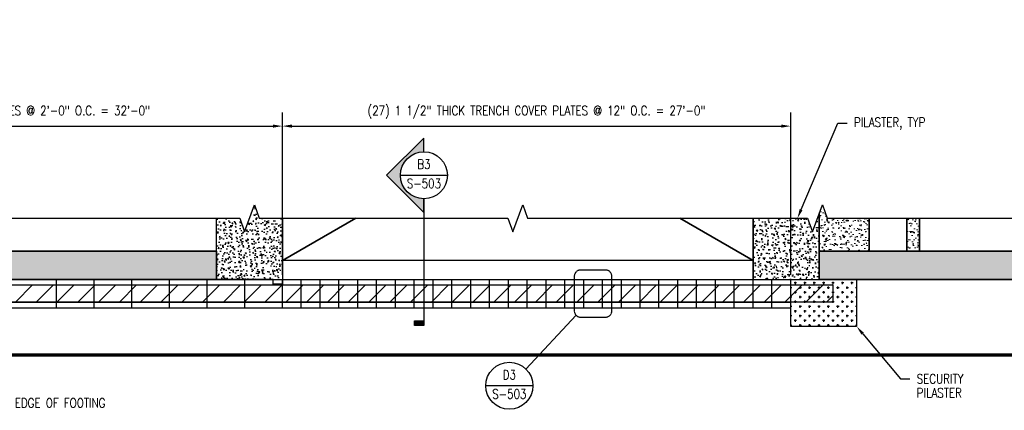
# Model space of a CAD drawing. Header units: inches. Extents: x -666 to 5202, y -44 to 845.
# Tile 4 of 6: x -318 to 310, y 596 to 845. Entities that reach past the tile are written whole.
import ezdxf
from ezdxf import colors
from ezdxf.entities.mleader import LeaderData, LeaderLine
from ezdxf.enums import TextEntityAlignment as Align
from ezdxf.math import Vec2, Vec3

# ---------------------------------------------------------------- set-up
doc = ezdxf.new("R2010")
doc.units = ezdxf.units.IN
doc.header["$MEASUREMENT"] = 0
doc.header["$PDMODE"] = 2
doc.header["$PDSIZE"] = 1
doc.linetypes.add('DASHED2', pattern=[0.375, 0.25, -0.125])
doc.linetypes.add('HIDDEN', pattern=[0.375, 0.25, -0.125])
for name, color, linetype, lineweight in [('G-ANNO-REFR', 2, 'Continuous', 35), ('S-ANNO-SYMB', 2, 'Continuous', 25), ('S-FLOR-FTPT', 4, 'Continuous', 70), ('S-HEADWALL', 4, 'Continuous', 35), ('S-WALL-FULL-EXTR', 4, 'Continuous', 35), ('S-WALL-PATT', 8, 'Continuous', 18), ('S-WALL-PCST', 4, 'Continuous', 35)]:
    doc.layers.add(name, color=color, linetype=linetype, lineweight=lineweight)
for name, color, linetype in [('S-ANNO-DIMS', 1, 'Continuous'), ('S-ANNO-TEXT', 2, 'Continuous'), ('S-BEAM-CONC', 13, 'Continuous'), ('S-COLS-CONC', 13, 'Continuous'), ('S-COLS-CONC 2', 13, 'Continuous'), ('S-DOOR-TRNCH', 2, 'Continuous')]:
    doc.layers.add(name, color=color, linetype=linetype)
doc.layers.add('S-DOOR-HTCH', color=9, linetype='Continuous', true_color=0x808080)
doc.layers.add('S-DOOR-OTLN', color=9, linetype='HIDDEN', true_color=0x808080)
doc.styles.add('AEC_COMN_TITLE', font='romans.shx', dxfattribs={"width": 0.8, "height": 0.1875})
doc.styles.add('Annotative', font='romans.shx', dxfattribs={"width": 0.8, "height": 0.125})
doc.styles.add('Arial', font='romans.shx', dxfattribs={"width": 0.8})
doc.styles.add('ROMANS', font='ROMANS.shx', dxfattribs={"width": 0.8})
doc.dimstyles.new('Annotative', dxfattribs={"dimscale": 0, "dimtxt": 0.125, "dimasz": 0.125, "dimexe": 0.179688, "dimexo": 0.0625, "dimgap": 0.09, "dimtad": 1, "dimdec": 3, "dimzin": 3, "dimdsep": 46, "dimlunit": 4, "dimtxsty": 'Annotative', "dimcen": 0.09, "dimclrt": 2, "dimazin": 2, "dimtfac": 1, "dimtdec": 3, "dimtmove": 1, "dimatfit": 3, "dimfxl": 1, "dimtfill": 1, "dimfrac": 2, "dimtolj": 1, "dimtzin": 0, "dimarcsym": 0})
pattern_1 = [(140, (-221.389, 1169.2556), (0.62752, 7.172602), [0.75, -8.25]), (85, (-221.389, 1169.2556), (-7.52192, -1.387513), [0.6, -6.6]), (190.45144, (-221.337, 1169.853), (-6.8944, 5.78509), [0.6374, -7.01142]), (136.1842, (-223.389, 1169.256), (1.65519, 10.67241), [1.125, -12.375]), (186.6356, (-223.251, 1170.145), (-9.74119, 9.34662), [0.9561, -10.51714]), (81.1842, (-223.389, 1169.256), (-9.74119, 9.34662), [0.9, -9.9]), (111, (-222.889, 1170.2556), (4.02619, 5.96907), [0.75, -8.25]), (56, (-222.889, 1170.2556), (-7.2515, 2.433153), [0.6, -6.6]), (161.45144, (-222.5535, 1170.753), (-3.22531, 8.402224), [0.6374, -7.01142]), (127.5, (-221.389, 1169.2556), (-3.3289385, 0.1215986), [0, -6.52, 0, -6.7, 0, -6.625]), (97.5, (-221.389, 1169.2556), (-3.944117, 2.630695), [0, -3.82, 0, -6.37, 0, -2.525]), (57.5, (-221.389, 1167.0256), (0.225549, 5.3382244), [0, -2.5, 0, -7.8, 0, -10.35]), (47.5, (-221.389, 1166.0256), (-1.00105, 5.831862), [0, -3.25, 0, -5.18, 0, -7.35])]
pattern_2 = [(140, (0, 0), (0.62752, 7.1726), [0.75, -8.25]), (85, (0, 0), (-7.52192, -1.38751), [0.6, -6.6]), (190.4514, (0.052, 0.598), (-6.8944, 5.78509), [0.6374, -7.01142]), (136.1842, (-2, 1e-16), (1.65519, 10.67241), [1.125, -12.375]), (186.6356, (-1.862, 0.889), (-9.74119, 9.34662), [0.9561, -10.51714]), (81.1842, (-2, 1e-16), (-9.74119, 9.34662), [0.9, -9.9]), (111, (-1.5, 1), (4.02619, 5.96907), [0.75, -8.25]), (56, (-1.5, 1), (-7.2515, 2.43315), [0.6, -6.6]), (161.4514, (-1.1645, 1.4974), (-3.22531, 8.402224), [0.6374, -7.01142]), (127.5, (0, 0), (-3.3289385, 0.1215986), [0, -6.52, 0, -6.7, 0, -6.625]), (97.5, (0, 0), (-3.944117, 2.630695), [0, -3.82, 0, -6.37, 0, -2.525]), (57.5, (-1e-16, -2.23), (0.225549, 5.338224), [0, -2.5, 0, -7.8, 0, -10.35]), (47.5, (-2e-16, -3.23), (-1.00105, 5.831862), [0, -3.25, 0, -5.18, 0, -7.35])]

# ---------------------------------------------------------------- blocks, each defined once
blk = doc.blocks.new('*D9')
at = {"layer": 'Defpoints', "color": 0, "transparency": 16777216}
for p in [(-150, 776.98), (-150, 718.19), (-534, 679.19)]:
    blk.add_point(p, dxfattribs=at)
at = {"layer": 'S-ANNO-DIMS', "color": 0, "lineweight": -2, "transparency": 16777216}
for p, q in [((-534, 682.19), (-534, 785.61)), ((-150, 721.19), (-150, 785.61)), ((-528, 776.98), (-156, 776.98))]:
    blk.add_line(p, q, dxfattribs=at)
at = {"layer": 'S-ANNO-DIMS', "color": 0, "transparency": 16777216}
for points in [[(-528, 777.98), (-528, 775.98), (-534, 776.98)], [(-156, 777.98), (-156, 775.98), (-150, 776.98)]]:
    blk.add_solid(points, dxfattribs=at)
at = {"layer": 'S-ANNO-DIMS', "color": 2, "transparency": 16777216, "insert": (-342, 785.87), "char_height": 6, "attachment_point": 5, "style": 'Annotative', "bg_fill": 3, "box_fill_scale": 1.25, "bg_fill_color": 256, "bg_fill_true_color": 13158600, "bg_fill_transparency": 0}
blk.add_mtext('\\A1;(16) 1/4" THICK TRENCH COVER PLATES @ 2\'-0" O.C. = 32\'-0"', dxfattribs=at)
blk = doc.blocks.new('*D10')
at = {"layer": 'Defpoints', "color": 0, "transparency": 16777216}
for p in [(174, 776.98), (-150, 679.19), (174, 679.19)]:
    blk.add_point(p, dxfattribs=at)
at = {"layer": 'S-ANNO-DIMS', "color": 0, "lineweight": -2, "transparency": 16777216}
for p, q in [((-150, 682.19), (-150, 785.61)), ((174, 682.19), (174, 785.61)), ((-144, 776.98), (168, 776.98))]:
    blk.add_line(p, q, dxfattribs=at)
at = {"layer": 'S-ANNO-DIMS', "color": 0, "transparency": 16777216}
for points in [[(-144, 777.98), (-144, 775.98), (-150, 776.98)], [(168, 777.98), (168, 775.98), (174, 776.98)]]:
    blk.add_solid(points, dxfattribs=at)
at = {"layer": 'S-ANNO-DIMS', "color": 2, "transparency": 16777216, "insert": (12, 785.87), "char_height": 6, "attachment_point": 5, "style": 'Annotative', "bg_fill": 3, "box_fill_scale": 1.25, "bg_fill_color": 256, "bg_fill_true_color": 13158600, "bg_fill_transparency": 0}
blk.add_mtext('\\A1;(27) 1 1/2" THICK TRENCH COVER PLATES @ 12" O.C. = 27\'-0"', dxfattribs=at)
blk = doc.blocks.new('Detail Callout AEC')
at = {"color": 0, "linetype": 'ByBlock', "lineweight": -3, "transparency": 16777216}
blk.add_line((0.25, 0), (-0.25, 0), dxfattribs=at)
blk.add_circle((0, 0), 0.25, dxfattribs=at)
at = {"color": 0, "linetype": 'ByBlock', "lineweight": -3, "transparency": 16777216, "style": 'AEC_COMN_TITLE'}
for tag, p in [('VIEWNUMBER', (0, 0.051)), ('SHEETNUMBER', (0, -0.126))]:
    blk.add_attdef(tag, text='', height=0.0938, dxfattribs=at).set_placement(p, align=Align.CENTER)
blk = doc.blocks.new('*U11')
at = {"lineweight": -3}
h = blk.add_hatch(color=256, dxfattribs=at)
edge = h.paths.add_edge_path()
edge.add_line((0, 0.312), (0, 0.495))
edge.add_line((0, 0.495), (-0.495, 0))
edge.add_line((-0.495, 0), (0, -0.495))
edge.add_line((0, -0.495), (0, -0.312))
edge.add_arc((0, 0), 0.312, 90, 270, ccw=False)
blk.add_hatch(color=256, dxfattribs=at).paths.add_polyline_path([(0, -1.934), (0, -1.997), (-0.125, -1.997), (-0.125, -1.934)])
for p, q in [((-0.495, 0), (0, 0.495)), ((0, -0.495), (-0.495, 0)), ((-0.312, 0), (0.312, 0))]:
    blk.add_line(p, q, dxfattribs=at)
at = {"linetype": 'Continuous', "lineweight": -3}
blk.add_line((0, -0.312), (0, -1.997), dxfattribs=at)
at = {"lineweight": -3, "flags": 128}
blk.add_lwpolyline([(0, 0.312), (0, 0.495), (-0.495, 0), (0, -0.495), (0, -0.312, -1), (0, 0.312)], format="xyb", close=True, dxfattribs=at)
blk.add_lwpolyline([(-0.016, 0.312), (-0.016, 0.312)], dxfattribs=at)
blk.add_lwpolyline([(-0.016, 0.312), (-0.016, 0.312)], dxfattribs=at)
blk.add_lwpolyline([(0, -1.934), (0, -1.997), (-0.125, -1.997), (-0.125, -1.934), (0, -1.934)], close=True, dxfattribs=at)
at = {"lineweight": -3}
blk.add_circle((0, 0), 0.312, dxfattribs=at)
at = {"linetype": 'Continuous', "lineweight": -3, "style": 'Arial'}
blk.add_attdef('X#', text='', height=0.0938, dxfattribs=at).set_placement((0, 0.047), align=Align.BOTTOM_CENTER)
blk.add_attdef('X-###', text='', height=0.0938, dxfattribs=at).set_placement((0, -0.047), align=Align.TOP_CENTER)

msp = doc.modelspace()

# ---------------------------------------------------------------- hatches: boundary and pattern name
at = {"layer": 'S-COLS-CONC'}
h = msp.add_hatch(dxfattribs=at)
h.set_pattern_fill('AR-CONC', color=8, angle=90)
h.set_pattern_definition(pattern_2)
h.paths.add_polyline_path([(-150, 718.1906), (-164.75, 718.1906), (-167.875, 726.7765), (-174.125, 709.6048), (-177.25, 718.1906), (-192, 718.1906), (-192, 679.1906), (-156, 679.1906), (-150, 679.1906)])
h = msp.add_hatch(dxfattribs=at)
h.set_pattern_fill('AR-CONC', color=8, angle=90)
h.set_pattern_definition(pattern_2)
h.paths.add_polyline_path([(192, 720.9381), (187.875, 709.6048), (184.75, 718.1906), (150, 718.1906), (150, 679.1906), (156.5, 679.1906), (192, 679.1906), (192, 697.1906)])
at = {"layer": 'S-DOOR-HTCH'}
h = msp.add_hatch(dxfattribs=at)
h.set_pattern_fill('ANSI31', color=256, scale=75)
h.set_pattern_definition([(45, (-888.077, -128.515), (-6.629126, 6.629126), [])])
h.paths.add_polyline_path([(-534, 675.6906), (201, 675.6898), (201, 664.6932), (-534, 664.6872)])
at = {"layer": 'S-WALL-PATT'}
h = msp.add_hatch(dxfattribs=at)
h.set_pattern_fill('AR-CONC', color=256, angle=90)
h.set_pattern_definition(pattern_2)
h.paths.add_polyline_path([(192, 697.1906), (224, 697.1906), (224, 718.1906), (197.25, 718.1906), (194.125, 726.7765), (192, 720.9381)])
h = msp.add_hatch(dxfattribs=at)
h.set_pattern_fill('AR-CONC', color=256, angle=90)
h.set_pattern_definition([(140, (24, 631.1906), (0.62752, 7.1726), [0.75, -8.25]), (85, (24, 631.191), (-7.52192, -1.38751), [0.6, -6.6]), (190.4514, (24.052, 631.7884), (-6.8944, 5.78509), [0.6374, -7.01142]), (136.184, (22, 631.191), (1.6552, 10.6724), [1.125, -12.375]), (186.6356, (22.138, 632.08), (-9.7412, 9.3466), [0.9561, -10.51714]), (81.184, (22, 631.191), (-9.7412, 9.3466), [0.9, -9.9]), (111, (22.5, 632.1906), (4.02619, 5.96907), [0.75, -8.25]), (56, (22.5, 632.191), (-7.2515, 2.43315), [0.6, -6.6]), (161.4514, (22.8355, 632.688), (-3.22531, 8.40222), [0.6374, -7.01142]), (127.5, (24, 631.1906), (-3.328939, 0.121599), [0, -6.52, 0, -6.7, 0, -6.625]), (97.5, (24, 631.1906), (-3.944117, 2.630695), [0, -3.82, 0, -6.37, 0, -2.525]), (57.5, (24, 628.9606), (0.22555, 5.338224), [0, -2.5, 0, -7.8, 0, -10.35]), (47.5, (24, 627.9606), (-1.00105, 5.83186), [0, -3.25, 0, -5.18, 0, -7.35])])
h.paths.add_polyline_path([(256, 718.1906), (248, 718.1906), (248, 697.1906), (256, 697.1906)])
h = msp.add_hatch(dxfattribs=at)
h.set_pattern_fill('AR-CONC', color=256, angle=90)
h.set_pattern_definition(pattern_1)
h.paths.add_polyline_path([(-546, 697.1906), (-546, 679.1906), (-192, 679.1906), (-192, 697.1906)])
h.paths.add_polyline_path([(-654, 697.1906), (-654, 679.1906), (-546, 679.1906), (-546, 697.1906)])
h = msp.add_hatch(dxfattribs=at)
h.set_pattern_fill('AR-CONC', color=256, angle=90)
h.set_pattern_definition(pattern_1)
h.paths.add_polyline_path([(192, 697.1906), (192, 679.1906), (642, 679.1906), (642, 697.1906)])

# ---------------------------------------------------------------- linework, layer by layer
at = {"layer": 'S-ANNO-SYMB', "ltscale": 0.75}
msp.add_line((37.1716, 656.3622), (5.2184, 622.0069), dxfattribs=at)
at = {"layer": 'S-ANNO-SYMB', "linetype": 'Continuous'}
for points in [[(-666, 718.1906), (-429.25, 718.1906), (-426.125, 709.6048), (-419.875, 726.7765), (-416.75, 718.1906), (-204, 718.1906)], [(-204, 718.1906), (-177.25, 718.1906), (-174.125, 709.6048), (-167.875, 726.7765), (-164.75, 718.1906), (-138, 718.1906)], [(-138, 718.1906), (-6.25, 718.1906), (-3.125, 709.6048), (3.125, 726.7765), (6.25, 718.1906), (138, 718.1906)], [(138, 718.1906), (184.75, 718.1906), (187.875, 709.6048), (194.125, 726.7765), (197.25, 718.1906), (390.3272, 718.1906)]]:
    msp.add_lwpolyline(points, dxfattribs=at)
at = {"layer": 'S-BEAM-CONC'}
msp.add_lwpolyline([(-150, 718.1906), (-150, 679.1906), (150, 679.1906), (150, 718.1906)], dxfattribs=at)
msp.add_lwpolyline([(-150, 718.1906), (-150, 679.1906), (150, 679.1906), (150, 718.1906)], dxfattribs=at)
at = {"layer": 'S-COLS-CONC'}
for points in [[(-150, 718.1906), (-150, 676.1906), (-156, 676.1906), (-156, 679.1906), (-192, 679.1906), (-192, 718.1906)], [(150, 718.1906), (150, 679.1906), (192, 679.1906), (192, 718.1906)]]:
    msp.add_lwpolyline(points, dxfattribs=at)
at = {"layer": 'S-DOOR-OTLN', "lineweight": -3}
for p, q in [((-534, 675.6906), (201, 675.6906)), ((201, 664.6923), (201, 675.6906)), ((201, 664.6923), (-534, 664.6923))]:
    msp.add_line(p, q, dxfattribs=at)
at = {"layer": 'S-DOOR-TRNCH'}
for p, q in [((-534, 679.1906), (174, 679.1906)), ((-294, 661.1906), (-294, 679.1906)), ((-270, 661.1906), (-270, 679.1906)), ((-246, 661.1906), (-246, 679.1906)), ((-222, 661.1906), (-222, 679.1906)), ((-198, 661.1906), (-198, 679.1906)), ((-174, 661.1906), (-174, 679.1906)), ((-150, 661.1906), (-150, 679.1906)), ((54, 661.1906), (54, 679.1906)), ((66, 661.1906), (66, 679.1906)), ((78, 661.1906), (78, 679.1906)), ((90, 661.1906), (90, 679.1906)), ((102, 661.1906), (102, 679.1906)), ((114, 661.1906), (114, 679.1906)), ((126, 661.1906), (126, 679.1906)), ((138, 661.1906), (138, 679.1906)), ((150, 661.1906), (150, 679.1906)), ((-534, 675.6906), (174, 675.6906)), ((-534, 664.6906), (174, 664.6923)), ((-534, 661.1906), (174, 661.1906))]:
    msp.add_line(p, q, dxfattribs=at)
at = {"layer": 'S-FLOR-FTPT'}
msp.add_lwpolyline([(-654, 718.1906), (-654, 631.1906), (642, 631.1906), (642, 718.1906)], dxfattribs=at)
at = {"layer": 'S-HEADWALL', "lineweight": -3}
msp.add_lwpolyline([(-150, 679.1906), (150, 679.1906), (150, 691.1906), (-150, 691.1906)], close=True, dxfattribs=at)
at = {"layer": 'S-WALL-FULL-EXTR'}
for points in [[(-192, 679.1906), (-192, 697.1906), (-654, 697.1906), (-654, 679.1906)], [(192, 679.1906), (192, 697.1906), (642, 697.1906), (642, 679.1906)]]:
    msp.add_lwpolyline(points, close=True, dxfattribs=at)
at = {"layer": 'S-WALL-PCST'}
for p, q in [((-150, 691.1906), (-103.2346, 718.1906)), ((150, 691.1906), (103.2346, 718.1906))]:
    msp.add_line(p, q, dxfattribs=at)
for points in [[(192, 720.9381), (192, 697.1906), (224, 697.1906), (224, 718.1906)], [(248, 718.1906), (248, 697.1906), (256, 697.1906), (256, 718.1906)]]:
    msp.add_lwpolyline(points, dxfattribs=at)

# ---------------------------------------------------------------- block references
at = {"layer": 'G-ANNO-REFR'}
ref = msp.add_blockref('Detail Callout AEC', (-5.3882, 611.4003), dxfattribs=dict(at, xscale=60, yscale=60, zscale=60))
ref.add_attrib('VIEWNUMBER', 'D3', dxfattribs={"layer": 'S-ANNO-TEXT', "color": 1, "transparency": 16777216, "height": 6.00001, "style": 'ROMANS', "width": 0.8}).set_placement((-5.3882, 613.6503), align=Align.BOTTOM_CENTER)
ref.add_attrib('SHEETNUMBER', 'S-503', dxfattribs={"layer": 'S-ANNO-TEXT', "color": 1, "transparency": 16777216, "height": 6.00001, "style": 'ROMANS', "width": 0.8}).set_placement((-5.3882, 603.1453), align=Align.CENTER)

# ---------------------------------------------------------------- leaders
at = {"layer": 'S-ANNO-TEXT', "linetype": 'Continuous', "lineweight": 0}
ml = msp.add_multileader_mtext('Standard', dxfattribs=at)
ml.set_content('PILASTER, TYP', color=2, style='Annotative')
ml.set_leader_properties(color=1)
ml.build(insert=Vec2(0, 0))
ml.multileader.update_dxf_attribs({"text_right_attachment_type": 6, "dogleg_length": 0.125, "arrow_head_size": 6, "scale": 48})
ctx = ml.context
ctx.base_point, ctx.scale, ctx.char_height, ctx.arrow_head_size, ctx.landing_gap_size, ctx.plane_origin = Vec3(209.9758, 778.8632), 48, 6, 6, 4.32, Vec3(167.4331, 749.3208)
ctx.right_attachment = 6
notes = []
notes.append((ctx, [(0, (1, 1, 0), (203.9758, 778.8632), (1, 0), 6, [(0, [(178.2449, 718.1906)], 0, [])])]))
ctx.mtext.insert, ctx.mtext.width, ctx.mtext.line_spacing_factor, ctx.mtext.flow_direction = Vec3(214.2958, 782.4346), 89.956124, 0.9, 5
ml = msp.add_multileader_mtext('Standard', dxfattribs=at)
ml.set_content('SECURITY\\PPILASTER', color=2, style='Annotative')
ml.set_leader_properties(color=1)
ml.build(insert=Vec2(0, 0))
ml.multileader.update_dxf_attribs({"text_right_attachment_type": 6, "dogleg_length": 0.125, "arrow_head_size": 6, "scale": 48})
ctx = ml.context
ctx.base_point, ctx.scale, ctx.char_height, ctx.arrow_head_size, ctx.landing_gap_size, ctx.plane_origin = Vec3(249.9542, 615.8742), 48, 6, 6, 4.32, Vec3(207.4115, 586.3319)
ctx.right_attachment = 6
notes.append((ctx, [(0, (1, 1, 0), (243.9542, 615.8742), (1, 0), 6, [(0, [(216, 649.1906)], 0, [])])]))
ctx.mtext.insert, ctx.mtext.width, ctx.mtext.line_spacing_factor, ctx.mtext.flow_direction = Vec3(254.2742, 618.8742), 89.956124, 0.9, 5
ml = msp.add_multileader_mtext('Standard', dxfattribs=at)
ml.set_content('EDGE OF FOOTING', color=2, style='Annotative')
ml.set_leader_properties(color=1)
ml.build(insert=Vec2(0, 0))
ml.multileader.update_dxf_attribs({"text_right_attachment_type": 6, "dogleg_length": 0.125, "arrow_head_size": 6, "scale": 48})
ctx = ml.context
ctx.base_point, ctx.scale, ctx.char_height, ctx.arrow_head_size, ctx.landing_gap_size, ctx.plane_origin = Vec3(-324.947, 600.471), 48, 6, 6, 4.32, Vec3(-385.152, 586.3319)
ctx.right_attachment = 6
notes.append((ctx, [(0, (1, 1, 0), (-330.947, 600.471), (1, 0), 6, [(0, [(-361.6667, 631.1906)], 0, [])])]))
ctx.mtext.insert, ctx.mtext.width, ctx.mtext.line_spacing_factor, ctx.mtext.flow_direction = Vec3(-320.627, 603.471), 89.956124, 0.9, 5
for ctx, leaders in notes:
    for number, flags, end, landing, length, lines in leaders:
        leader = LeaderData()
        leader.index, (leader.has_last_leader_line, leader.has_dogleg_vector, leader.attachment_direction) = number, flags
        leader.last_leader_point, leader.dogleg_vector, leader.dogleg_length = Vec3(end), Vec3(landing), length
        for number, points, colour, breaks in lines:
            line = LeaderLine()
            line.index, line.vertices, line.color, line.breaks = number, Vec3.list(points), colors.encode_raw_color(colour), breaks
            leader.lines.append(line)
        ctx.leaders.append(leader)

# ---------------------------------------------------------------- next in the draw order: dimensions: what is measured, and where the dimension line sits
at = {"layer": 'S-ANNO-DIMS'}
dim = msp.add_linear_dim(base=(-150, 776.983), p1=(-534, 679.1906), p2=(-150, 718.1906), text='(16) 1/4" THICK TRENCH COVER PLATES @ 2\'-0" O.C. = <>', dimstyle='Annotative', override={"dimpost": '\\X'}, dxfattribs=at)
dim.commit()
dim.dimension.update_dxf_attribs({"geometry": '*D9', "text_midpoint": (-342, 785.8744)})

# ---------------------------------------------------------------- next in the draw order: dimensions: what is measured, and where the dimension line sits
dim = msp.add_linear_dim(base=(174, 776.983), p1=(-150, 679.1906), p2=(174, 679.1906), text='(27) 1 1/2" THICK TRENCH COVER PLATES @ 12" O.C. = <>', dimstyle='Annotative', override={"dimpost": '\\X'}, dxfattribs=at)
dim.commit()
dim.dimension.update_dxf_attribs({"geometry": '*D10', "text_midpoint": (12, 785.8744)})

# ---------------------------------------------------------------- next in the draw order: hatches: boundary and pattern name
at = {"layer": 'S-COLS-CONC 2'}
h = msp.add_hatch(dxfattribs=at)
h.set_pattern_fill('CROSS', color=8, scale=12, angle=90)
h.set_pattern_definition([(90, (12, 631.1906), (-3, 3), [1.5, -4.5]), (180, (12.75, 631.9406), (-3, -3), [1.5, -4.5])])
h.paths.add_polyline_path([(216, 679.1906), (216, 649.1906), (174, 649.1906), (174, 679.1906)])

# ---------------------------------------------------------------- next in the draw order: linework, layer by layer
at = {"layer": 'S-ANNO-SYMB', "linetype": 'DASHED2'}
msp.add_lwpolyline([(40, 655.1906), (56, 655.1906, 0.41421356), (60, 659.1906), (60, 681.1906, 0.41421356), (56, 685.1906), (40, 685.1906, 0.41421356), (36, 681.1906), (36, 659.1906, 0.41421356)], format="xyb", close=True, dxfattribs=at)
at = {"layer": 'S-COLS-CONC 2'}
msp.add_lwpolyline([(216, 679.1906), (216, 649.1906), (174, 649.1906), (174, 679.1906)], close=True, dxfattribs=at)
at = {"layer": 'S-DOOR-TRNCH'}
for p, q in [((-138, 661.1906), (-138, 679.1906)), ((-126, 661.1906), (-126, 679.1906)), ((-114, 661.1906), (-114, 679.1906)), ((-102, 661.1906), (-102, 679.1906)), ((-90, 661.1906), (-90, 679.1906)), ((-78, 661.1906), (-78, 679.1906)), ((-66, 661.1906), (-66, 679.1906)), ((-54, 661.1906), (-54, 679.1906)), ((-42, 661.1906), (-42, 679.1906)), ((-30, 661.1906), (-30, 679.1906)), ((-18, 661.1906), (-18, 679.1906)), ((-6, 661.1906), (-6, 679.1906)), ((6, 661.1906), (6, 679.1906)), ((18, 661.1906), (18, 679.1906)), ((30, 661.1906), (30, 679.1906)), ((42, 661.1906), (42, 679.1906)), ((162, 661.1906), (162, 679.1906)), ((174, 661.1906), (174, 679.1906))]:
    msp.add_line(p, q, dxfattribs=at)

# ---------------------------------------------------------------- next in the draw order: block references
at = {"layer": 'S-ANNO-SYMB'}
ref = msp.add_blockref('*U11', (-59.8271, 745.6267), dxfattribs=dict(at, xscale=48, yscale=48, zscale=48))
ref.add_attrib('X-###', 'S-503', dxfattribs={"color": 1, "linetype": 'Continuous', "lineweight": -2, "height": 6, "style": 'ROMANS', "width": 0.8}).set_placement((-59.8271, 743.3767), align=Align.TOP_CENTER)
ref.add_attrib('X#', 'B3', dxfattribs={"layer": 'S-ANNO-TEXT', "color": 1, "linetype": 'Continuous', "lineweight": -2, "height": 6, "style": 'ROMANS', "width": 0.8}).set_placement((-59.8271, 747.8767), align=Align.BOTTOM_CENTER)

doc.saveas('drawing.dxf')
